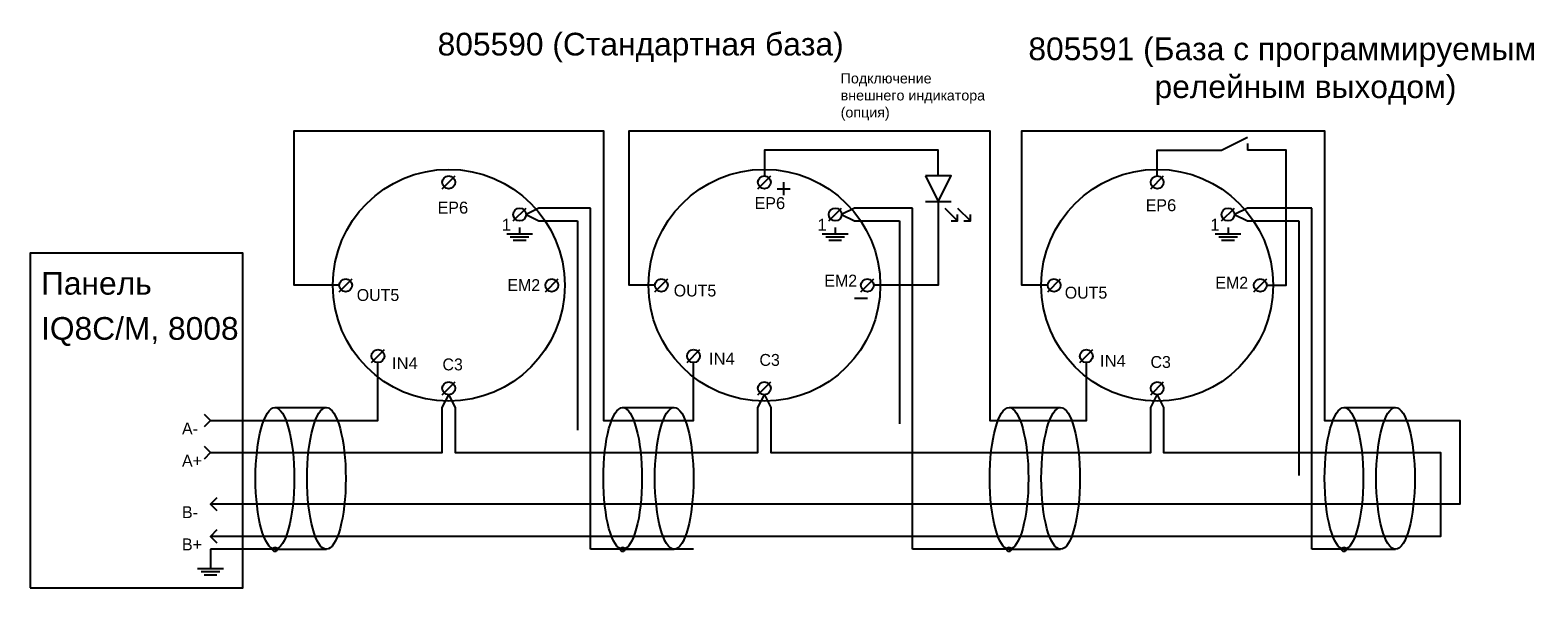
# Model space of a CAD drawing. Header units: centimetres. Extents: x -13.2 to 10.2, y -1.4 to 7.3.
import ezdxf

# ---------------------------------------------------------------- set-up
doc = ezdxf.new("R2010")
doc.units = ezdxf.units.CM
doc.header["$MEASUREMENT"] = 0
doc.linetypes.add('ACAD_ISO03W100', pattern=[30, 12, -18])
doc.layers.add('Layer 1', color=7, linetype='Continuous')

msp = doc.modelspace()

# ---------------------------------------------------------------- linework, layer by layer
at = {"layer": 'Layer 1'}
msp.add_lwpolyline([(-13.25, -1.4), (-9.95, -1.4), (-9.95, 3.8), (-13.25, 3.8), (-13.25, -1.4)], close=True, dxfattribs=at)
for centre, major_axis in [((-6.75, 3.3), (0, 1.8)), ((-6.75, 4.9), (0, 0.1)), ((-1.85, 3.3), (0, 1.8)), ((-1.85, 4.9), (0, 0.1)), ((4.25, 3.3), (0, 1.8)), ((4.25, 4.9), (0, 0.1)), ((-5.65, 4.4), (0, 0.1)), ((-0.75, 4.4), (0, 0.1)), ((5.35, 4.4), (0, 0.1)), ((-8.35, 3.3), (0, 0.1)), ((-5.15, 3.3), (0, 0.1)), ((-3.45, 3.3), (0, 0.1)), ((-0.25, 3.3), (0, 0.1)), ((2.65, 3.3), (0, 0.1)), ((5.85, 3.3), (0, 0.1)), ((-7.85, 2.2), (0, 0.1)), ((-2.95, 2.2), (0, 0.1)), ((3.15, 2.2), (0, 0.1)), ((-6.75, 1.7), (0, 0.1)), ((-1.85, 1.7), (0, 0.1)), ((4.25, 1.7), (0, 0.1)), ((-9.45, -0.802), (0, 0.0335)), ((-4.05, -0.802), (0, 0.0335)), ((1.95, -0.802), (0, 0.0335)), ((7.15, -0.802), (0, 0.0335))]:
    msp.add_ellipse(centre, major_axis=major_axis, ratio=1, dxfattribs=at)
at = {"layer": 'Layer 1', "linetype": 'ACAD_ISO03W100'}
for centre in [(-9.45, 0.3), (-8.65, 0.3), (-4.05, 0.3), (-3.25, 0.3), (1.95, 0.3), (2.75, 0.3), (7.15, 0.3), (7.95, 0.3)]:
    msp.add_ellipse(centre, major_axis=(0, 1.1), ratio=0.272727, dxfattribs=at)
at = {"layer": 'Layer 1'}
for points, knots in [([(2.55, 3.3), (2.55, 3.3), (2.15, 3.3), (2.15, 3.3), (2.15, 3.3), (2.15, 3.3), (2.15, 5.7), (2.15, 5.7), (2.15, 5.7), (2.15, 5.7), (6.85, 5.7), (6.85, 5.7), (6.85, 5.7), (6.85, 5.7), (6.85, 1.2), (6.85, 1.2), (6.85, 1.2), (6.85, 1.2), (8.95, 1.2), (8.95, 1.2), (8.95, 1.2), (8.95, 1.2), (8.95, -0.1), (8.95, -0.1), (8.95, -0.1), (8.95, -0.1), (-10.45, -0.1), (-10.45, -0.1)], [0, 0, 0, 0, 0.142857, 0.142857, 0.142857, 0.142857, 0.285714, 0.285714, 0.285714, 0.285714, 0.428571, 0.428571, 0.428571, 0.428571, 0.571429, 0.571429, 0.571429, 0.571429, 0.714286, 0.714286, 0.714286, 0.714286, 0.857143, 0.857143, 0.857143, 0.857143, 1, 1, 1, 1]), ([(-8.45, 3.3), (-8.45, 3.3), (-9.15, 3.3), (-9.15, 3.3), (-9.15, 3.3), (-9.15, 3.3), (-9.15, 5.7), (-9.15, 5.7), (-9.15, 5.7), (-9.15, 5.7), (-4.35, 5.7), (-4.35, 5.7), (-4.35, 5.7), (-4.35, 5.7), (-4.35, 1.2), (-4.35, 1.2), (-4.35, 1.2), (-4.35, 1.2), (-2.95, 1.2), (-2.95, 1.2), (-2.95, 1.2), (-2.95, 1.2), (-2.95, 2.1), (-2.95, 2.1)], [0, 0, 0, 0, 0.166667, 0.166667, 0.166667, 0.166667, 0.333333, 0.333333, 0.333333, 0.333333, 0.5, 0.5, 0.5, 0.5, 0.666667, 0.666667, 0.666667, 0.666667, 0.833333, 0.833333, 0.833333, 0.833333, 1, 1, 1, 1]), ([(-3.55, 3.3), (-3.55, 3.3), (-3.95, 3.3), (-3.95, 3.3), (-3.95, 3.3), (-3.95, 3.3), (-3.95, 5.7), (-3.95, 5.7), (-3.95, 5.7), (-3.95, 5.7), (1.65, 5.7), (1.65, 5.7), (1.65, 5.7), (1.65, 5.7), (1.65, 1.2), (1.65, 1.2), (1.65, 1.2), (1.65, 1.2), (3.15, 1.2), (3.15, 1.2), (3.15, 1.2), (3.15, 1.2), (3.15, 2.1), (3.15, 2.1)], [0, 0, 0, 0, 0.166667, 0.166667, 0.166667, 0.166667, 0.333333, 0.333333, 0.333333, 0.333333, 0.5, 0.5, 0.5, 0.5, 0.666667, 0.666667, 0.666667, 0.666667, 0.833333, 0.833333, 0.833333, 0.833333, 1, 1, 1, 1]), ([(0.85, 5), (0.85, 5), (0.85, 5.4), (0.85, 5.4), (0.85, 5.4), (0.85, 5.4), (-1.85, 5.4), (-1.85, 5.4), (-1.85, 5.4), (-1.85, 5.4), (-1.85, 5), (-1.85, 5)], [0, 0, 0, 0, 0.333333, 0.333333, 0.333333, 0.333333, 0.666667, 0.666667, 0.666667, 0.666667, 1, 1, 1, 1]), ([(4.25, 5), (4.25, 5), (4.25, 5.4), (4.25, 5.4), (4.25, 5.4), (4.25, 5.4), (5.25, 5.4), (5.25, 5.4), (5.25, 5.4), (5.25, 5.4), (5.65, 5.6), (5.65, 5.6)], [0, 0, 0, 0, 0.333333, 0.333333, 0.333333, 0.333333, 0.666667, 0.666667, 0.666667, 0.666667, 1, 1, 1, 1]), ([(5.95, 3.3), (5.95, 3.3), (6.25, 3.3), (6.25, 3.3), (6.25, 3.3), (6.25, 3.3), (6.25, 5.4), (6.25, 5.4), (6.25, 5.4), (6.25, 5.4), (5.65, 5.4), (5.65, 5.4)], [0, 0, 0, 0, 0.333333, 0.333333, 0.333333, 0.333333, 0.666667, 0.666667, 0.666667, 0.666667, 1, 1, 1, 1]), ([(0.65, 5), (0.65, 5), (1.05, 5), (1.05, 5), (1.05, 5), (1.05, 5), (0.85, 4.6), (0.85, 4.6), (0.85, 4.6), (0.85, 4.6), (0.65, 5), (0.65, 5)], [0, 0, 0, 0, 0.333333, 0.333333, 0.333333, 0.333333, 0.666667, 0.666667, 0.666667, 0.666667, 1, 1, 1, 1]), ([(0.85, 4.6), (0.85, 4.6), (0.85, 3.3), (0.85, 3.3), (0.85, 3.3), (0.85, 3.3), (-0.15, 3.3), (-0.15, 3.3)], [0, 0, 0, 0, 0.5, 0.5, 0.5, 0.5, 1, 1, 1, 1]), ([(0.95, 4.5), (0.95, 4.5), (1.15, 4.3), (1.15, 4.3), (1.15, 4.3), (1.15, 4.3), (1.15, 4.4), (1.15, 4.4)], [0, 0, 0, 0, 0.5, 0.5, 0.5, 0.5, 1, 1, 1, 1]), ([(1.15, 4.5), (1.15, 4.5), (1.35, 4.3), (1.35, 4.3), (1.35, 4.3), (1.35, 4.3), (1.35, 4.4), (1.35, 4.4)], [0, 0, 0, 0, 0.5, 0.5, 0.5, 0.5, 1, 1, 1, 1]), ([(-10.45, 1.2), (-10.45, 1.2), (-7.85, 1.2), (-7.85, 1.2), (-7.85, 1.2), (-7.85, 1.2), (-7.85, 2.1), (-7.85, 2.1)], [0, 0, 0, 0, 0.5, 0.5, 0.5, 0.5, 1, 1, 1, 1]), ([(-10.45, 0.7), (-10.45, 0.7), (-6.85, 0.7), (-6.85, 0.7), (-6.85, 0.7), (-6.85, 0.7), (-6.85, 1.4), (-6.85, 1.4), (-6.85, 1.4), (-6.85, 1.4), (-6.75, 1.6), (-6.75, 1.6), (-6.75, 1.6), (-6.75, 1.6), (-6.752, 1.601), (-6.752, 1.601), (-6.752, 1.601), (-6.752, 1.601), (-6.65, 1.4), (-6.65, 1.4), (-6.65, 1.4), (-6.65, 1.4), (-6.65, 0.7), (-6.65, 0.7), (-6.65, 0.7), (-6.65, 0.7), (-1.95, 0.7), (-1.95, 0.7), (-1.95, 0.7), (-1.95, 0.7), (-1.95, 1.4), (-1.95, 1.4), (-1.95, 1.4), (-1.95, 1.4), (-1.85, 1.6), (-1.85, 1.6), (-1.85, 1.6), (-1.85, 1.6), (-1.75, 1.4), (-1.75, 1.4), (-1.75, 1.4), (-1.75, 1.4), (-1.75, 0.7), (-1.75, 0.7), (-1.75, 0.7), (-1.75, 0.7), (4.15, 0.7), (4.15, 0.7), (4.15, 0.7), (4.15, 0.7), (4.15, 1.4), (4.15, 1.4), (4.15, 1.4), (4.15, 1.4), (4.25, 1.6), (4.25, 1.6), (4.25, 1.6), (4.25, 1.6), (4.35, 1.4), (4.35, 1.4), (4.35, 1.4), (4.35, 1.4), (4.35, 0.7), (4.35, 0.7), (4.35, 0.7), (4.35, 0.7), (8.65, 0.7), (8.65, 0.7), (8.65, 0.7), (8.65, 0.7), (8.65, -0.6), (8.65, -0.6), (8.65, -0.6), (8.65, -0.6), (-10.45, -0.6), (-10.45, -0.6)], [0, 0, 0, 0, 0.052632, 0.052632, 0.052632, 0.052632, 0.105263, 0.105263, 0.105263, 0.105263, 0.157895, 0.157895, 0.157895, 0.157895, 0.210526, 0.210526, 0.210526, 0.210526, 0.263158, 0.263158, 0.263158, 0.263158, 0.315789, 0.315789, 0.315789, 0.315789, 0.368421, 0.368421, 0.368421, 0.368421, 0.421053, 0.421053, 0.421053, 0.421053, 0.473684, 0.473684, 0.473684, 0.473684, 0.526316, 0.526316, 0.526316, 0.526316, 0.578947, 0.578947, 0.578947, 0.578947, 0.631579, 0.631579, 0.631579, 0.631579, 0.684211, 0.684211, 0.684211, 0.684211, 0.736842, 0.736842, 0.736842, 0.736842, 0.789474, 0.789474, 0.789474, 0.789474, 0.842105, 0.842105, 0.842105, 0.842105, 0.894737, 0.894737, 0.894737, 0.894737, 0.947368, 0.947368, 0.947368, 0.947368, 1, 1, 1, 1]), ([(-10.55, 1.3), (-10.55, 1.3), (-10.45, 1.2), (-10.45, 1.2), (-10.45, 1.2), (-10.45, 1.2), (-10.55, 1.1), (-10.55, 1.1)], [0, 0, 0, 0, 0.5, 0.5, 0.5, 0.5, 1, 1, 1, 1]), ([(-10.55, 0.8), (-10.55, 0.8), (-10.45, 0.7), (-10.45, 0.7), (-10.45, 0.7), (-10.45, 0.7), (-10.55, 0.6), (-10.55, 0.6)], [0, 0, 0, 0, 0.5, 0.5, 0.5, 0.5, 1, 1, 1, 1]), ([(-10.35, 0), (-10.35, 0), (-10.45, -0.1), (-10.45, -0.1), (-10.45, -0.1), (-10.45, -0.1), (-10.35, -0.2), (-10.35, -0.2)], [0, 0, 0, 0, 0.5, 0.5, 0.5, 0.5, 1, 1, 1, 1]), ([(-10.35, -0.5), (-10.35, -0.5), (-10.45, -0.6), (-10.45, -0.6), (-10.45, -0.6), (-10.45, -0.6), (-10.35, -0.7), (-10.35, -0.7)], [0, 0, 0, 0, 0.5, 0.5, 0.5, 0.5, 1, 1, 1, 1])]:
    msp.add_open_spline(points, degree=3, knots=knots, dxfattribs=at)
for points in [[(5.65, 5.5), (5.65, 5.5), (5.65, 5.4), (5.65, 5.4)], [(-6.85, 4.8), (-6.85, 4.8), (-6.65, 5), (-6.65, 5)], [(-1.95, 4.8), (-1.95, 4.8), (-1.75, 5), (-1.75, 5)], [(4.15, 4.8), (4.15, 4.8), (4.35, 5), (4.35, 5)], [(-1.65, 4.8), (-1.65, 4.8), (-1.45, 4.8), (-1.45, 4.8)], [(-1.55, 4.9), (-1.55, 4.9), (-1.55, 4.7), (-1.55, 4.7)], [(-5.75, 4.3), (-5.75, 4.3), (-5.55, 4.5), (-5.55, 4.5)], [(-0.85, 4.3), (-0.85, 4.3), (-0.65, 4.5), (-0.65, 4.5)], [(0.65, 4.6), (0.65, 4.6), (1.05, 4.6), (1.05, 4.6)], [(5.25, 4.3), (5.25, 4.3), (5.45, 4.5), (5.45, 4.5)], [(1.05, 4.3), (1.05, 4.3), (1.15, 4.3), (1.15, 4.3)], [(1.25, 4.3), (1.25, 4.3), (1.35, 4.3), (1.35, 4.3)], [(-5.85, 4.1), (-5.85, 4.1), (-5.45, 4.1), (-5.45, 4.1)], [(-5.795, 4.054), (-5.795, 4.054), (-5.505, 4.054), (-5.505, 4.054)], [(-5.75, 4), (-5.75, 4), (-5.55, 4), (-5.55, 4)], [(-5.65, 4.2), (-5.65, 4.2), (-5.65, 4.1), (-5.65, 4.1)], [(-0.95, 4.1), (-0.95, 4.1), (-0.55, 4.1), (-0.55, 4.1)], [(-0.895, 4.054), (-0.895, 4.054), (-0.605, 4.054), (-0.605, 4.054)], [(-0.85, 4), (-0.85, 4), (-0.65, 4), (-0.65, 4)], [(-0.75, 4.2), (-0.75, 4.2), (-0.75, 4.1), (-0.75, 4.1)], [(5.15, 4.1), (5.15, 4.1), (5.55, 4.1), (5.55, 4.1)], [(5.205, 4.054), (5.205, 4.054), (5.495, 4.054), (5.495, 4.054)], [(5.25, 4), (5.25, 4), (5.45, 4), (5.45, 4)], [(5.35, 4.2), (5.35, 4.2), (5.35, 4.1), (5.35, 4.1)], [(-8.45, 3.2), (-8.45, 3.2), (-8.25, 3.4), (-8.25, 3.4)], [(-5.25, 3.2), (-5.25, 3.2), (-5.05, 3.4), (-5.05, 3.4)], [(-3.55, 3.2), (-3.55, 3.2), (-3.35, 3.4), (-3.35, 3.4)], [(-0.35, 3.2), (-0.35, 3.2), (-0.15, 3.4), (-0.15, 3.4)], [(2.55, 3.2), (2.55, 3.2), (2.75, 3.4), (2.75, 3.4)], [(5.75, 3.2), (5.75, 3.2), (5.95, 3.4), (5.95, 3.4)], [(-0.45, 3.1), (-0.45, 3.1), (-0.25, 3.1), (-0.25, 3.1)], [(-7.95, 2.1), (-7.95, 2.1), (-7.75, 2.3), (-7.75, 2.3)], [(-3.05, 2.1), (-3.05, 2.1), (-2.85, 2.3), (-2.85, 2.3)], [(3.05, 2.1), (3.05, 2.1), (3.25, 2.3), (3.25, 2.3)], [(-6.85, 1.6), (-6.85, 1.6), (-6.65, 1.8), (-6.65, 1.8)], [(-1.95, 1.6), (-1.95, 1.6), (-1.75, 1.8), (-1.75, 1.8)], [(4.15, 1.6), (4.15, 1.6), (4.35, 1.8), (4.35, 1.8)], [(-4.05, -0.8), (-4.05, -0.8), (-3.25, -0.8), (-3.25, -0.8)], [(-10.65, -1.1), (-10.65, -1.1), (-10.25, -1.1), (-10.25, -1.1)], [(-10.595, -1.146), (-10.595, -1.146), (-10.305, -1.146), (-10.305, -1.146)], [(-10.45, -1), (-10.45, -1), (-10.45, -1.1), (-10.45, -1.1)], [(-10.55, -1.2), (-10.55, -1.2), (-10.35, -1.2), (-10.35, -1.2)]]:
    msp.add_open_spline(points, degree=3, dxfattribs=at)
at = {"layer": 'Layer 1', "linetype": 'ACAD_ISO03W100'}
for points, knots in [([(-2.95, -0.8), (-2.979, -0.8), (-4.522, -0.8), (-4.55, -0.8), (-4.55, -0.8), (-4.55, -0.8), (-4.55, 4.5), (-4.55, 4.5), (-4.55, 4.5), (-4.55, 4.5), (-5.35, 4.5), (-5.35, 4.5), (-5.35, 4.5), (-5.35, 4.5), (-5.55, 4.4), (-5.55, 4.4), (-5.55, 4.4), (-5.55, 4.4), (-5.35, 4.3), (-5.35, 4.3), (-5.35, 4.3), (-5.35, 4.3), (-4.75, 4.3), (-4.75, 4.3), (-4.75, 4.3), (-4.75, 4.3), (-4.75, -0.8), (-4.75, -0.8), (-4.75, -0.8), (-4.75, -0.8), (-8.65, -0.8), (-8.65, -0.8)], [0, 0, 0, 0, 0.125, 0.125, 0.125, 0.125, 0.25, 0.25, 0.25, 0.25, 0.375, 0.375, 0.375, 0.375, 0.5, 0.5, 0.5, 0.5, 0.625, 0.625, 0.625, 0.625, 0.75, 0.75, 0.75, 0.75, 0.875, 0.875, 0.875, 0.875, 1, 1, 1, 1]), ([(1.95, -0.8), (1.921, -0.8), (0.478, -0.8), (0.45, -0.8), (0.45, -0.8), (0.45, -0.8), (0.45, 4.5), (0.45, 4.5), (0.45, 4.5), (0.45, 4.5), (-0.45, 4.5), (-0.45, 4.5), (-0.45, 4.5), (-0.45, 4.5), (-0.65, 4.4), (-0.65, 4.4), (-0.65, 4.4), (-0.65, 4.4), (-0.45, 4.3), (-0.45, 4.3), (-0.45, 4.3), (-0.45, 4.3), (0.25, 4.3), (0.25, 4.3), (0.25, 4.3), (0.25, 4.3), (0.25, -0.8), (0.25, -0.8), (0.25, -0.8), (0.25, -0.8), (-3.25, -0.8), (-3.25, -0.8)], [0, 0, 0, 0, 0.125, 0.125, 0.125, 0.125, 0.25, 0.25, 0.25, 0.25, 0.375, 0.375, 0.375, 0.375, 0.5, 0.5, 0.5, 0.5, 0.625, 0.625, 0.625, 0.625, 0.75, 0.75, 0.75, 0.75, 0.875, 0.875, 0.875, 0.875, 1, 1, 1, 1]), ([(7.15, -0.8), (7.121, -0.8), (6.678, -0.8), (6.65, -0.8), (6.65, -0.8), (6.65, -0.8), (6.65, 4.5), (6.65, 4.5), (6.65, 4.5), (6.65, 4.5), (5.65, 4.5), (5.65, 4.5), (5.65, 4.5), (5.65, 4.5), (5.45, 4.4), (5.45, 4.4), (5.45, 4.4), (5.45, 4.4), (5.65, 4.3), (5.65, 4.3), (5.65, 4.3), (5.65, 4.3), (6.45, 4.3), (6.45, 4.3), (6.45, 4.3), (6.45, 4.3), (6.45, -0.8), (6.45, -0.8), (6.45, -0.8), (6.45, -0.8), (2.75, -0.8), (2.75, -0.8)], [0, 0, 0, 0, 0.125, 0.125, 0.125, 0.125, 0.25, 0.25, 0.25, 0.25, 0.375, 0.375, 0.375, 0.375, 0.5, 0.5, 0.5, 0.5, 0.625, 0.625, 0.625, 0.625, 0.75, 0.75, 0.75, 0.75, 0.875, 0.875, 0.875, 0.875, 1, 1, 1, 1]), ([(-9.45, -0.8), (-9.45, -0.8), (-10.45, -0.8), (-10.45, -0.8), (-10.45, -0.8), (-10.45, -0.8), (-10.45, -1), (-10.45, -1)], [0, 0, 0, 0, 0.5, 0.5, 0.5, 0.5, 1, 1, 1, 1])]:
    msp.add_open_spline(points, degree=3, knots=knots, dxfattribs=at)
for points in [[(-9.45, 1.4), (-9.45, 1.4), (-8.65, 1.4), (-8.65, 1.4)], [(-4.05, 1.4), (-4.05, 1.4), (-3.25, 1.4), (-3.25, 1.4)], [(1.95, 1.4), (1.95, 1.4), (2.75, 1.4), (2.75, 1.4)], [(7.15, 1.4), (7.15, 1.4), (7.95, 1.4), (7.95, 1.4)], [(-9.45, -0.8), (-9.45, -0.8), (-8.65, -0.8), (-8.65, -0.8)], [(1.95, -0.8), (1.95, -0.8), (2.75, -0.8), (2.75, -0.8)], [(7.15, -0.8), (7.15, -0.8), (7.95, -0.8), (7.95, -0.8)]]:
    msp.add_open_spline(points, degree=3, dxfattribs=at)

# ---------------------------------------------------------------- texts
at = {"layer": 'Layer 1', "attachment_point": 1}
for s, insert, char_height in [('{\\fArial|b0|i0|c204|p0;805590 (Стандартная база)}', (-6.923, 7.222), 0.35278), ('{\\fArial|b0|i0|c204|p0;805591 (\\fArial|b0|i0|c204|p0;База с программируемым\\P^I    релейным выходом\\fArial|b0|i0|c204|p0;)}', (2.25, 7.149), 0.35278), ('{\\fArial|b0|i0|c204|p0;Подключение\\Pвнешнего индикатора\\fArial|b0|i0|c204|p0;\\P(\\fArial|b0|i0|c204|p0;опция\\fArial|b0|i0|c204|p0;)}', (-0.665, 6.594), 0.15862), ('EP{\\fArial|b0|i0|c0|p0;6}', (-6.922, 4.599), 0.18506), ('EP{\\fArial|b0|i0|c0|p0;6}', (-2, 4.669), 0.18506), ('EP{\\fArial|b0|i0|c0|p0;6}', (4.072, 4.636), 0.18506), ('\\fArial;1', (-5.926, 4.333), 0.1851), ('\\fArial;1', (-1.026, 4.333), 0.1851), ('\\fArial;1', (5.074, 4.333), 0.1851), ('{\\fArial|b0|i0|c204|p0;Панель}', (-13.081, 3.507), 0.35278), ('{\\fAvantGarde Bk BT|b0|i0|c204|p0;E\\fAvantGarde Bk BT|b0|i0|c0|p0;M2}', (-5.84, 3.395), 0.18506), ('\\fAvantGarde Bk BT;OUT5', (-3.257, 3.311), 0.18506), ('{\\fAvantGarde Bk BT|b0|i0|c204|p0;E\\fAvantGarde Bk BT|b0|i0|c0|p0;M2}', (-0.918, 3.465), 0.18506), ('\\fAvantGarde Bk BT;OUT5', (2.815, 3.278), 0.18506), ('{\\fAvantGarde Bk BT|b0|i0|c204|p0;E\\fAvantGarde Bk BT|b0|i0|c0|p0;M2}', (5.153, 3.432), 0.18506), ('\\fAvantGarde Bk BT;OUT5', (-8.179, 3.241), 0.18506), ('\\fArial;IQ8C/M, 8008', (-13.081, 2.806), 0.35278), ('\\fArial;IN4', (-7.633, 2.182), 0.18506), ('\\fAvantGarde Bk BT;C3', (-6.848, 2.163), 0.18506), ('\\fArial;IN4', (-2.711, 2.252), 0.18506), ('\\fAvantGarde Bk BT;C3', (-1.926, 2.233), 0.18506), ('\\fArial;IN4', (3.361, 2.219), 0.18506), ('\\fAvantGarde Bk BT;C3', (4.146, 2.201), 0.18506), ('\\fAvantGarde Bk BT;A-', (-10.892, 1.168), 0.18506), ('\\fAvantGarde Bk BT;A+', (-10.892, 0.668), 0.18506), ('\\fAvantGarde Bk BT;B-', (-10.892, -0.132), 0.18506), ('\\fAvantGarde Bk BT;B+', (-10.892, -0.632), 0.18506)]:
    msp.add_mtext(s, dxfattribs=dict(at, insert=insert, char_height=char_height))

doc.saveas('drawing.dxf')
